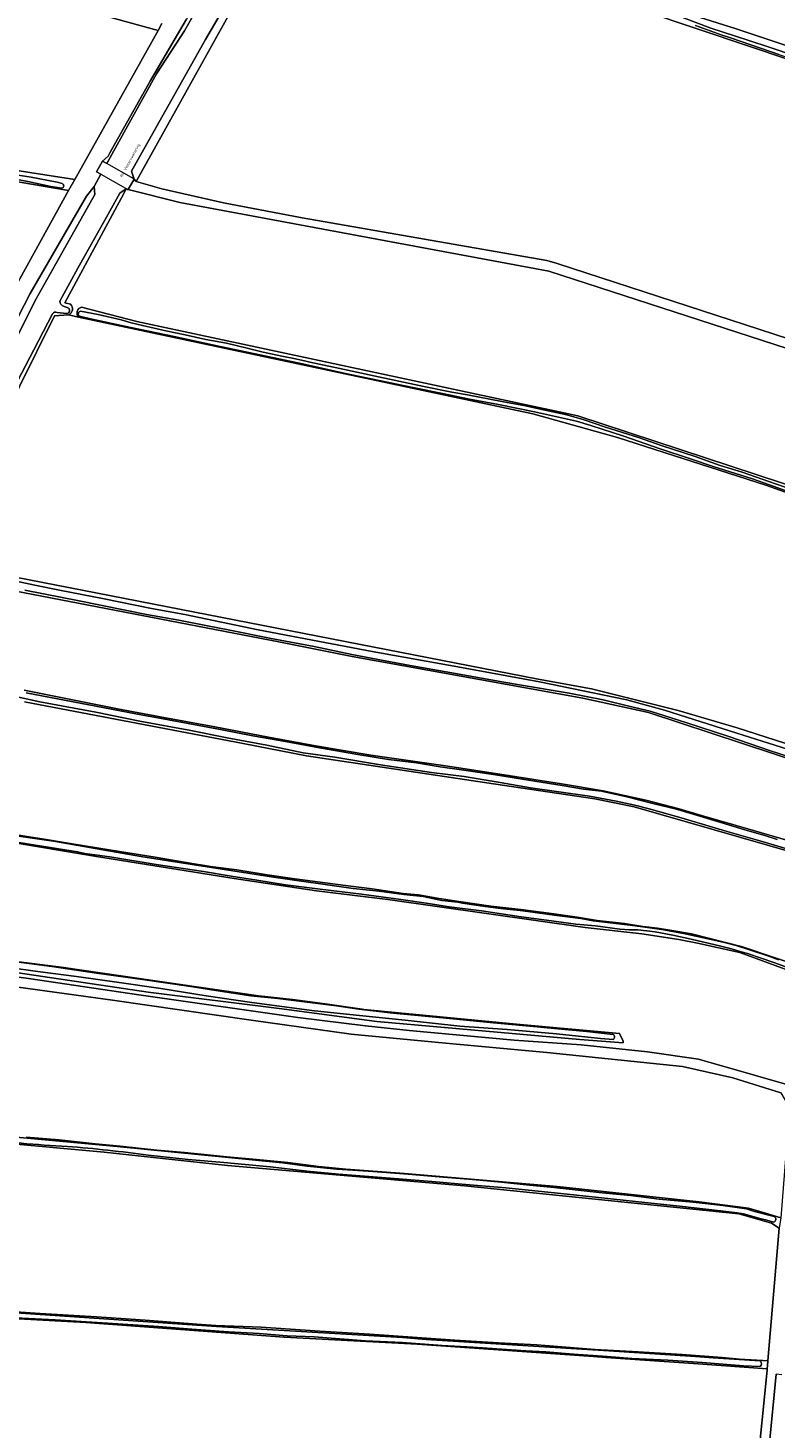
# Model space of a CAD drawing. Header units: metres. Extents: x 149984 to 156489, y 469398 to 478068.
# Tile 150 of 256: x 151924 to 152171, y 472395 to 472858. Entities that reach past the tile are written whole.
import ezdxf
from ezdxf.enums import TextEntityAlignment as Align

# ---------------------------------------------------------------- set-up
doc = ezdxf.new("R2010")
doc.units = ezdxf.units.M
doc.header["$LTSCALE"] = 0.75
for name, color, linetype, lineweight in [('B-WE-GR-GRAS-GV', 252, 'Continuous', 13), ('B-WE-KW-KUNSTWERK_DEK-GV', 6, 'Continuous', 18), ('B-WE-OG-TERREIN_ERF-GV', 252, 'Continuous', 18), ('B-WE-OG-TERREIN_OEVER-GV', 252, 'Continuous', 18), ('B-WE-OG-TOPOGRAFIE-T18', 7, 'Continuous', 18), ('B-WE-OG-WATER-GV', 252, 'Continuous', 18), ('B-WE-OG-WATER_SLOOT-GV', 252, 'Continuous', 18), ('B-WE-VH-ONVERHARD-GV', 252, 'Continuous', 18)]:
    doc.layers.add(name, color=color, linetype=linetype, lineweight=lineweight)
doc.styles.add('NLCS-ISO-M500-T18', font='NLCS-ISO.ttf', dxfattribs={"height": 0.9})

msp = doc.modelspace()

# ---------------------------------------------------------------- linework, layer by layer
at = {"layer": 'B-WE-GR-GRAS-GV', "flags": 128}
for points in [[(152157.527, 472857.663), (152322.29, 472802.923), (152411.879, 472771.391), (152427.857, 472819.743), (152170.283, 472906.995), (152104.138, 472929.348), (152037.86, 472948.953), (152008.968, 472899.344), (152087.452, 472879.83)], [(152095.262, 472780.916), (152098.622, 472780.012), (152232.712, 472736.254), (152378.843, 472688.391), (152384.916, 472689.82), (152410.991, 472768.225), (152146.253, 472857.173), (152125.591, 472864.132), (152098.087, 472872.169), (152074.154, 472878.956), (152009.323, 472894.315), (152007.812, 472894.223), (151959.326, 472807.12), (151967.888, 472804.659), (151988.248, 472800.015), (152014.324, 472795.015)]]:
    msp.add_lwpolyline(points, close=True, dxfattribs=at)
for points in [[(151596.796, 472881.551), (151668.842, 472856.679), (151785.033, 472816.135), (151859.62, 472789.67), (151918.468, 472770.459), (151936.997, 472804.081), (151917.005, 472807.58), (151906.149, 472810.107), (151899.291, 472811.761), (151890.692, 472814.293), (151882.418, 472816.844), (151872.9, 472820.538), (151866.812, 472823.229), (151862.359, 472824.906), (151860.027, 472826.072), (151854.115, 472829.382), (151844.617, 472834.591), (151837.179, 472838.293), (151795.052, 472857.06), (151774.503, 472866.082)], [(151774.727, 472868.889), (151843.882, 472838.056), (151862.359, 472827.905), (151886.279, 472818.107), (151902.299, 472813.609), (151914.073, 472811.095), (151918.829, 472810.954), (151919.268, 472810.859), (151939.043, 472807.758), (151966.652, 472857.06), (151936.572, 472865.311)], [(151941.294, 472765.546), (151959.634, 472760.816), (152105.526, 472729.613), (152181.597, 472704.472), (152370.276, 472644.396), (152381.934, 472681.115), (152378.682, 472685.635), (152095.936, 472777.468), (151973.857, 472800.09), (151956.748, 472804.464), (151956.7, 472804.38), (151956.395, 472804.554), (151956.087, 472804.633), (151955.263, 472803.104), (151935.783, 472766.967)], [(152492.319, 472548.802), (152425.559, 472570.538), (152371.147, 472587.446), (152373.148, 472593.454), (152363.892, 472596.478), (152361.001, 472597.657), (152360.038, 472592.916), (152358.552, 472588.37), (152357.821, 472588.68), (152352.593, 472590.357), (152354.198, 472593.132), (152369.01, 472642.152), (152239.467, 472683.672), (152225.965, 472687.721), (152207.959, 472693.448), (152192.39, 472698.202), (152175.383, 472703.864), (152167.743, 472706.661), (152118.632, 472722.402), (152090.613, 472730.181), (151940.291, 472762.242), (151936.999, 472762.944), (151932.417, 472762.638), (151909.053, 472715.91)], [(151935.783, 472766.967), (151937.624, 472766.492)], [(151936.999, 472762.944), (151940.291, 472762.242)], [(151896.223, 472680.693), (152092.411, 472642.46), (152110.067, 472639.191), (152138.741, 472632.071), (152158.16, 472626.321), (152349.771, 472564.632), (152350.696, 472564.336), (152421.446, 472541.473), (152483.025, 472522.154)], [(152479.687, 472496.809), (152480.047, 472497.569), (152484.571, 472516.505), (152483.482, 472519.018), (152400.533, 472545.411), (152317.584, 472571.05), (152180.677, 472614.367), (152128.897, 472631.46), (152107.196, 472636.152), (152030.866, 472649.893), (152006.568, 472654.753), (151892.032, 472676.872)], [(151922.382, 472638.764), (151938.85, 472635.458), (151953.216, 472632.594), (151967.372, 472629.93), (151985.364, 472626.671), (152003.159, 472623.258), (152018.684, 472620.339), (152037.066, 472617.281), (152061.682, 472613.717), (152079.715, 472610.968), (152100.114, 472607.763), (152113.901, 472605.543), (152127.962, 472602.43), (152139.015, 472599.498), (152146.355, 472597.336), (152163.657, 472592.318), (152177.579, 472588.294)], [(152185.94, 472582.392), (152124.18, 472600.186), (152111.137, 472602.864), (152074.599, 472608.219), (152015.776, 472617.116), (151994.791, 472621.117), (151922.479, 472634.983)], [(152329.226, 472499.46), (152328.459, 472497.617), (152287.304, 472509.749), (152264.285, 472516.313), (152210.371, 472534.165), (152187.841, 472541.363), (152159.082, 472551.978), (152145.135, 472555.091), (152138.916, 472556.258), (152126.72, 472558.201), (152107.946, 472560.27), (152042.64, 472569.522), (152019.058, 472572.459), (151991.763, 472576.518), (151946.242, 472583.774), (151915.904, 472588.879), (151903.613, 472590.455), (151893.008, 472592.401), (151884.337, 472593.309), (151866.609, 472596.22), (151859.329, 472560.795), (151859.239, 472558.534)], [(151919.787, 472590.901), (151929.552, 472589.432), (151937.556, 472588.027), (151946.976, 472586.511), (151953.901, 472585.377), (151965.644, 472583.513), (151975.971, 472581.733), (151983.933, 472580.505), (151992.631, 472579.319), (152002.73, 472577.706), (152011.833, 472576.36), (152021.888, 472575.102), (152028.686, 472574.154), (152037.423, 472573.047), (152047.666, 472571.481), (152052.77, 472571.065), (152058.923, 472569.989), (152066.179, 472568.872), (152076.739, 472567.352), (152086.68, 472566.236), (152097.594, 472564.747), (152105.313, 472563.744), (152111.919, 472562.599), (152120.925, 472561.638), (152126.981, 472560.627), (152131.905, 472560.071), (152136.623, 472559.301), (152143.074, 472558.145), (152160.021, 472553.909), (152230.022, 472530.318)], [(151917.921, 472549.264), (151934.533, 472547.145), (151999.877, 472537.68), (152011.081, 472536.452), (152021.905, 472535.011), (152034.113, 472533.219), (152034.644, 472533.151), (152085.175, 472528.314), (152119.304, 472525.155), (152120.445, 472522.653), (152120.542, 472522.12), (152106.196, 472523.193), (152038.987, 472529.163), (152006.635, 472533.495), (151963.384, 472538.826), (151858.737, 472554.39)], [(152172.63, 472505.551), (152156.727, 472510.506), (152140.104, 472514.262), (152095.272, 472518.897), (152059.39, 472522.253), (152030.54, 472524.971), (151997.455, 472529.606), (151951.584, 472536.239), (151881.817, 472545.828)], [(151887.446, 472548.278), (151923.771, 472543.381), (151960.283, 472537.988), (152012.849, 472530.549), (152035.29, 472527.698), (152049.733, 472526.21), (152084.447, 472522.987), (152106.639, 472521.499), (152128.518, 472519.173), (152145.385, 472516.741), (152183.13, 472505.861)], [(151912.821, 472433.569), (151927.648, 472432.596), (151946.31, 472431.452), (151962.313, 472430.336), (151979.467, 472429.009), (151985.683, 472428.604), (152000.691, 472428.076), (152020.143, 472426.718), (152036.688, 472425.677), (152052.377, 472424.585), (152064.754, 472423.771), (152079.261, 472422.848), (152091.924, 472422.206), (152111.184, 472420.666), (152125.444, 472419.9), (152140.059, 472419.045), (152153.234, 472418.056), (152158.936, 472417.497), (152166.746, 472417.014), (152168.322, 472416.917), (152172.061, 472460.798), (152169.605, 472462.501), (152158.757, 472465.544), (152068.005, 472474.804), (151989.547, 472481.556), (151948.826, 472485.896), (151851.973, 472494.78)], [(151922.985, 472490.921), (151933.919, 472489.977), (151945.801, 472488.744), (151954.04, 472487.887), (151966.208, 472486.598), (151975.393, 472485.805), (151979.672, 472485.432), (151989.418, 472484.453), (151999.209, 472483.503), (152009.604, 472482.511), (152019.726, 472481.184), (152028.702, 472480.298), (152048.201, 472478.939), (152098.628, 472474.624), (152145.683, 472469.46), (152162.001, 472467.431), (152167.528, 472465.769), (152172.63, 472464.235)], [(152162.437, 472377.006), (152162.954, 472376.982), (152164.204, 472376.979), (152164.595, 472379.162), (152164.66, 472379.807), (152168.102, 472413.84), (152168.15, 472414.317), (152143.76, 472416.028), (152114.759, 472418.062), (152110.654, 472418.35), (152052.313, 472422.451), (152008.393, 472424.7), (151942.684, 472429.564), (151900.024, 472431.934), (151856.919, 472434.887), (151849.543, 472434.936), (151847.129, 472433.431), (151845.479, 472394.415)], [(152172.937, 472412.267), (152171.114, 472412.539), (152167.908, 472379.522), (152167.845, 472378.868), (152167.192, 472376.973), (152168.263, 472376.971), (152168.87, 472376.87)]]:
    msp.add_lwpolyline(points, dxfattribs=at)
at = {"layer": 'B-WE-GR-GRAS-GV'}
for points in [[(151937.624, 472766.492, -0.5388726), (151936.999, 472762.944)], [(151940.291, 472762.242, -0.5397611), (151941.294, 472765.546)]]:
    msp.add_lwpolyline(points, format="xyb", dxfattribs=at)
at = {"layer": 'B-WE-KW-KUNSTWERK_DEK-GV', "flags": 128}
msp.add_lwpolyline([(151947.704, 472809.522), (151955.885, 472804.846), (151956.395, 472804.554), (151956.7, 472804.38), (151956.748, 472804.464), (151958.7, 472807.87), (151957.842, 472808.361), (151950.498, 472812.561), (151949.66, 472813.04), (151948.26, 472813.84), (151946.29, 472810.33)], close=True, dxfattribs=at)
at = {"layer": 'B-WE-OG-TERREIN_ERF-GV', "flags": 128}
for points in [[(152232.712, 472736.254), (152098.622, 472780.012), (152095.262, 472780.916), (152014.324, 472795.015), (151988.248, 472800.015), (151967.888, 472804.659), (151959.326, 472807.12), (151958.7, 472807.87), (151956.748, 472804.464), (151973.857, 472800.09), (152095.936, 472777.468), (152378.682, 472685.635)], [(151881.817, 472545.828), (151951.584, 472536.239), (151997.455, 472529.606), (152030.54, 472524.971), (152059.39, 472522.253), (152095.272, 472518.897), (152140.104, 472514.262), (152156.727, 472510.506), (152172.63, 472505.551), (152175.563, 472500.732), (152172.63, 472464.235), (152172.061, 472460.798), (152168.322, 472416.917), (152168.304, 472416.644), (152168.15, 472414.317), (152168.102, 472413.84), (152164.66, 472379.807)], [(152338.559, 472462.591), (152349.912, 472496.346), (152361.092, 472527.144), (152361.75, 472529.07), (152362.411, 472531.116), (152358.375, 472532.349), (152357.699, 472530.327), (152357.137, 472528.69), (152349.884, 472507.676), (152332.031, 472458.642), (152273.959, 472476.803), (152183.13, 472505.861), (152145.385, 472516.741), (152128.518, 472519.173), (152106.639, 472521.499), (152084.447, 472522.987), (152049.733, 472526.21), (152035.29, 472527.698), (152012.849, 472530.549), (151960.283, 472537.988), (151923.771, 472543.381), (151887.446, 472548.278)], [(152167.908, 472379.522), (152171.114, 472412.539)]]:
    msp.add_lwpolyline(points, dxfattribs=at)
at = {"layer": 'B-WE-OG-TERREIN_OEVER-GV', "flags": 128}
msp.add_lwpolyline([(151966.132, 472842.665), (151975.414, 472856.963), (151995.728, 472893.028), (152015.388, 472928.154), (152028.385, 472950.776), (152027.46, 472951.5), (152026.512, 472951.717), (152017.858, 472936.039), (152014.426, 472929.642), (152000, 472903.003), (151999.23, 472901.64), (151996.62, 472897.42), (151976.087, 472860.831), (151964.17, 472840.506), (151950.654, 472816.586), (151950.159, 472815.503), (151948.26, 472813.84), (151949.66, 472813.04)], close=True, dxfattribs=at)
for points in [[(152005.456, 472894.768), (152000.52, 472885.727), (151996.177, 472877.89), (151982.319, 472854.119), (151957.805, 472810.52), (151958.7, 472807.87), (151959.326, 472807.12), (152007.812, 472894.223), (152008.02, 472895.143)], [(152125.591, 472864.132), (152146.253, 472857.173), (152410.991, 472768.225), (152411.879, 472771.391), (152322.29, 472802.923), (152157.527, 472857.663), (152087.452, 472879.83)], [(151774.503, 472866.082), (151795.052, 472857.06), (151837.179, 472838.293), (151844.617, 472834.591), (151854.115, 472829.382), (151860.027, 472826.072), (151862.359, 472824.906), (151866.812, 472823.229), (151872.9, 472820.538), (151882.418, 472816.844), (151890.692, 472814.293), (151899.291, 472811.761), (151906.149, 472810.107), (151917.005, 472807.58), (151936.997, 472804.081), (151939.043, 472807.758)], [(151939.043, 472807.758), (151919.268, 472810.859), (151918.829, 472810.954), (151914.073, 472811.095), (151902.299, 472813.609), (151886.279, 472818.107), (151862.359, 472827.905), (151843.882, 472838.056), (151774.727, 472868.889)], [(151936.572, 472865.311), (151966.652, 472857.06), (151967.818, 472859.393)], [(152140.399, 472861.184), (152149.474, 472857.835), (152157.349, 472855.289), (152168.181, 472851.723), (152178.274, 472848.356), (152187.79, 472845.027), (152195.921, 472842.265), (152203.02, 472840.283), (152211.547, 472837.267), (152222.2, 472833.665), (152232.149, 472830.606), (152238.531, 472828.524), (152245.567, 472826.361), (152259.428, 472821.837), (152269.963, 472818.41), (152287.803, 472812.558), (152311.341, 472804.68), (152329.85, 472798.301), (152344.003, 472793.549), (152362.93, 472787.009), (152386.765, 472778.771), (152402.224, 472773.254), (152408.949, 472770.956)], [(151934.794, 472804.833), (151931.147, 472805.45), (151923.575, 472807.107), (151917.036, 472808.353), (151911.049, 472809.455), (151903.831, 472810.98), (151897.088, 472812.75), (151891.509, 472814.482), (151882.861, 472817.042), (151876.162, 472819.596), (151868.857, 472822.551), (151860.886, 472826.424), (151854.221, 472829.86), (151846.944, 472833.559), (151838.142, 472838.083), (151830.248, 472841.761), (151820.403, 472846.376), (151815.277, 472848.603), (151807.367, 472852.171), (151799.737, 472855.631), (151791.914, 472859.011)], [(152171.953, 472849.072), (152165.955, 472851.18), (152155.947, 472854.608), (152152.891, 472855.642), (152144.4, 472858.659)], [(151918.921, 472809.427), (151924.597, 472808.486), (151933.294, 472806.838), (151934.92, 472806.392)], [(151913.576, 472742.965), (151925.845, 472767.503), (151945.653, 472802.832), (151945.44, 472805.45), (151942.95, 472802.2), (151924.367, 472770.016), (151896.133, 472715.322)], [(151956.087, 472804.633), (151954.017, 472803.194), (151950.067, 472796.332), (151940.083, 472778.443), (151934.111, 472767.534)], [(151937.624, 472766.492), (151935.783, 472766.967), (151955.263, 472803.104), (151956.087, 472804.633)], [(151931.654, 472763.345), (151925.486, 472751.406), (151918.741, 472738.26), (151912.116, 472724.237), (151907.401, 472714.102), (151906.681, 472711.703), (151906.549, 472711.275), (151905.59, 472710.383), (151901.254, 472701.644), (151896.209, 472690.037), (151893.022, 472682.001)], [(151893.628, 472680.29), (151894.371, 472681.883), (151906.093, 472709.861), (151909.053, 472715.91), (151932.417, 472762.638), (151936.999, 472762.944)], [(151936.288, 472763.411), (151933.299, 472763.772)], [(151935.016, 472765.98), (151937.052, 472765.211)], [(151940.291, 472762.242), (152090.613, 472730.181), (152118.632, 472722.402), (152167.743, 472706.661), (152175.383, 472703.864), (152192.39, 472698.202), (152207.959, 472693.448), (152225.965, 472687.721), (152239.467, 472683.672), (152369.01, 472642.152), (152370.276, 472644.396), (152181.597, 472704.472), (152105.526, 472729.613), (151959.634, 472760.816), (151941.294, 472765.546)], [(151940.989, 472764.185), (151946.777, 472763.052), (151954.449, 472761.318), (151957.72, 472760.382), (151961.514, 472759.433), (151969.234, 472757.675), (151975.627, 472756.307), (151982.383, 472754.806), (151989.299, 472753.573), (151996.089, 472751.927), (152001.425, 472750.597), (152007.524, 472749.273), (152012.07, 472748.455), (152015.487, 472747.685), (152016.82, 472747.339), (152026.737, 472745.199), (152038.048, 472742.778), (152044.691, 472741.329), (152054.571, 472739.228), (152063.831, 472737.41), (152069.049, 472736.493), (152080.338, 472734.323), (152088.232, 472732.861), (152092.625, 472731.864), (152101.832, 472729.843), (152107.56, 472728.278), (152114.691, 472725.815), (152125.612, 472722.366), (152133.033, 472719.763), (152144.282, 472716.063), (152152.53, 472713.179), (152159.912, 472710.961), (152168.736, 472707.844), (152178.795, 472704.311)], [(152231.804, 472686.129), (152179.449, 472702.909), (152170.469, 472706.139), (152163.313, 472708.664), (152150.269, 472712.833), (152142.809, 472715.376), (152132.69, 472718.68), (152120.7, 472722.836), (152109.791, 472726.376), (152105.1, 472727.748), (152091.154, 472730.901), (152079.251, 472733.351), (152069.665, 472735.067), (152061.246, 472736.783), (152050.92, 472738.951), (152040.315, 472741.174), (152029.666, 472743.395), (152014.444, 472746.725), (152002.966, 472749.171), (151987.216, 472752.48), (151971.99, 472755.823), (151957.646, 472758.771), (151944.279, 472761.679), (151940.636, 472762.516)], [(152484.626, 472522.344), (152484.635, 472523.361), (152483.025, 472522.154), (152421.446, 472541.473), (152350.696, 472564.336), (152349.771, 472564.632), (152158.16, 472626.321), (152138.741, 472632.071), (152110.067, 472639.191), (152092.411, 472642.46), (151896.223, 472680.693), (151894.371, 472681.883), (151893.628, 472680.29)], [(151892.032, 472676.872), (152006.568, 472654.753), (152030.866, 472649.893), (152107.196, 472636.152), (152128.897, 472631.46), (152180.677, 472614.367), (152317.584, 472571.05), (152400.533, 472545.411), (152483.482, 472519.018), (152484.571, 472516.505)], [(151918.11, 472675.199), (151925.806, 472673.49), (151934.066, 472671.914), (151948.84, 472668.976), (151964.402, 472665.767), (151975.501, 472663.884), (151999.746, 472658.776), (152037.51, 472651.568), (152065.815, 472646.463), (152092.812, 472641.517), (152121.747, 472635.59), (152134.119, 472632.229), (152158.127, 472624.587), (152181.104, 472617.326)], [(152185.701, 472613.477), (152169.188, 472618.705), (152155.12, 472623.567), (152141.602, 472628.008), (152129.466, 472631.813), (152122.402, 472633.547), (152113.911, 472635.548), (152102.576, 472637.756), (152086.808, 472640.438), (152080.978, 472641.403), (152065.062, 472644.36), (152050.068, 472646.983), (152041.711, 472648.518), (152030.741, 472650.636), (152018.239, 472653.192), (152004.018, 472655.921), (151989.789, 472658.797), (151983.52, 472659.925), (151973.55, 472661.919), (151962.83, 472663.884), (151940.555, 472668.396), (151922.516, 472671.837)], [(152176.502, 472585.778), (152165.751, 472588.906), (152163.443, 472589.588), (152154.144, 472592.255), (152146.767, 472594.496), (152138.945, 472596.759), (152129.12, 472599.511), (152124.338, 472600.742), (152118.194, 472602.108), (152109.389, 472603.697), (152099.191, 472605.123), (152089.875, 472606.504), (152079.772, 472608.301), (152067.881, 472610.218), (152057.043, 472611.608), (152040.255, 472614.088), (152025.119, 472616.64), (152014.633, 472618.093), (152002.647, 472620.596), (151989.493, 472623.002), (151977.505, 472625.444), (151960.6, 472628.528), (151946.043, 472631.555), (151927.463, 472634.911), (151915.045, 472637.717)], [(152177.579, 472588.294), (152163.657, 472592.318), (152146.355, 472597.336), (152139.015, 472599.498), (152127.962, 472602.43), (152113.901, 472605.543), (152100.114, 472607.763), (152079.715, 472610.968), (152061.682, 472613.717), (152037.066, 472617.281), (152018.684, 472620.339), (152003.159, 472623.258), (151985.364, 472626.671), (151967.372, 472629.93), (151953.216, 472632.594), (151938.85, 472635.458), (151922.382, 472638.764)], [(151923.033, 472637.911), (151961.607, 472630.519), (151965.38, 472629.902), (151987.833, 472625.691), (151997.972, 472623.683), (152008.824, 472621.836), (152020.022, 472619.668), (152032.705, 472617.476), (152042.852, 472615.906), (152052.12, 472614.72), (152059.923, 472613.484), (152067.775, 472612.288), (152077.617, 472610.915), (152091.281, 472608.676), (152100.276, 472607.305), (152107.342, 472606.093), (152113.337, 472605.351), (152121.723, 472603.465), (152130.725, 472601.228), (152137.667, 472599.513), (152143.649, 472597.725), (152152.852, 472594.993), (152160.779, 472592.593), (152167.355, 472590.707), (152171.48, 472589.384)], [(151922.479, 472634.983), (151994.791, 472621.117), (152015.776, 472617.116), (152074.599, 472608.219), (152111.137, 472602.864), (152124.18, 472600.186), (152185.94, 472582.392), (152249.514, 472561.834), (152275.082, 472552.937), (152305.487, 472544.3), (152338.915, 472533.934), (152355.414, 472529.186)], [(151915.904, 472588.879), (151946.242, 472583.774), (151991.763, 472576.518), (152019.058, 472572.459), (152042.64, 472569.522), (152107.946, 472560.27), (152126.72, 472558.201), (152138.916, 472556.258), (152145.135, 472555.091), (152159.082, 472551.978), (152187.841, 472541.363), (152210.371, 472534.165), (152264.285, 472516.313), (152287.304, 472509.749), (152328.459, 472497.617), (152329.226, 472499.46)], [(152183.285, 472543.961), (152170.708, 472548.592), (152161.572, 472551.695), (152159.561, 472552.22), (152156.279, 472553.266), (152152.819, 472554.154), (152142.934, 472556.38), (152136.87, 472557.728), (152131.083, 472558.86), (152125.294, 472559.511), (152122.561, 472559.483), (152119.415, 472559.742), (152111.364, 472560.839), (152104.78, 472561.356), (152095.183, 472562.669), (152086.795, 472563.79), (152079.437, 472564.881), (152073.65, 472565.756), (152062.907, 472567.166), (152056.068, 472568.174), (152046.903, 472569.498), (152033.962, 472571.359), (152020.258, 472572.93), (152008.808, 472574.419), (151999.25, 472575.891), (151990.862, 472577.269), (151981.664, 472578.762), (151966.014, 472581.108), (151950.708, 472583.619), (151942.392, 472584.722), (151940.009, 472585.353), (151926.75, 472587.458), (151916.476, 472589.088)], [(151918.169, 472590.771), (151932.003, 472588.882), (151960.898, 472583.758), (152004.805, 472576.921), (152031.16, 472573.183), (152039.792, 472572.25), (152047.888, 472571.241), (152054.336, 472570.485), (152060.497, 472569.257), (152065.8, 472568.604), (152067.366, 472568.325), (152074.813, 472567.237), (152080.936, 472566.46), (152086.4, 472565.946), (152091.37, 472565.19), (152098.516, 472564.274), (152106.48, 472563.248), (152110.581, 472562.478), (152122.776, 472561.102), (152128.55, 472560.298), (152133.902, 472559.502), (152140.953, 472558.216), (152149.095, 472556.405), (152154.033, 472555.318), (152157.824, 472554.33), (152161.652, 472553.138), (152168.727, 472550.768), (152171.881, 472549.632)], [(152230.022, 472530.318), (152160.021, 472553.909), (152143.074, 472558.145), (152136.623, 472559.301), (152131.905, 472560.071), (152126.981, 472560.627), (152120.925, 472561.638), (152111.919, 472562.599), (152105.313, 472563.744), (152097.594, 472564.747), (152086.68, 472566.236), (152076.739, 472567.352), (152066.179, 472568.872), (152058.923, 472569.989), (152052.77, 472571.065), (152047.666, 472571.481), (152037.423, 472573.047), (152028.686, 472574.154), (152021.888, 472575.102), (152011.833, 472576.36), (152002.73, 472577.706), (151992.631, 472579.319), (151983.933, 472580.505), (151975.971, 472581.733), (151965.644, 472583.513), (151953.901, 472585.377), (151946.976, 472586.511), (151937.556, 472588.027), (151929.552, 472589.432), (151919.787, 472590.901)], [(151858.737, 472554.39), (151963.384, 472538.826), (152006.635, 472533.495), (152038.987, 472529.163), (152106.196, 472523.193), (152120.542, 472522.12), (152120.445, 472522.653), (152119.304, 472525.155), (152085.175, 472528.314), (152034.644, 472533.151), (152034.113, 472533.219), (152021.905, 472535.011), (152011.081, 472536.452), (151999.877, 472537.68), (151934.533, 472547.145), (151917.921, 472549.264)], [(151859.239, 472558.534), (151859.157, 472557.854), (151860.866, 472556.997), (151868.37, 472556.093), (151892.074, 472552.601), (151906.977, 472550.507), (151923.979, 472548.345), (151932.266, 472547.267), (151946.313, 472545.192), (151962.263, 472542.941), (151976.643, 472540.816), (151985.728, 472539.395), (151997.332, 472537.666), (152006.289, 472536.811), (152025.637, 472534.313), (152033.03, 472533.219), (152044.348, 472531.975), (152060.834, 472530.335), (152077.573, 472528.785), (152092.038, 472527.43), (152095.401, 472527.058), (152108.527, 472525.869), (152117.155, 472524.922)], [(152117.252, 472523.274), (152112.975, 472523.606), (152098.426, 472525.083), (152082.086, 472526.522), (152066.492, 472527.578), (152048.322, 472529.597), (152033.237, 472531.167), (152018.358, 472532.725), (151997.651, 472535.501), (151982.493, 472537.695), (151967.529, 472540.042), (151952.973, 472542.191), (151939.614, 472544.041), (151927.573, 472545.649), (151916.442, 472547.183)], [(151851.973, 472494.78), (151948.826, 472485.896), (151989.547, 472481.556), (152068.005, 472474.804), (152158.757, 472465.544), (152169.605, 472462.501), (152172.061, 472460.798)], [(151853.289, 472498.151), (151853.207, 472497.32), (151865.435, 472496.041), (151898.2, 472492.924), (151953.049, 472487.768), (152007.739, 472482.368), (152015.934, 472481.363), (152025.754, 472480.312), (152036.233, 472479.615), (152049.336, 472478.635), (152059.606, 472477.743), (152070.604, 472476.855), (152080.222, 472475.988), (152089.476, 472474.998), (152096.601, 472474.356), (152104.62, 472473.538), (152113.528, 472472.536), (152123.059, 472471.597), (152132.425, 472470.418), (152143.607, 472469.37), (152153.425, 472468.274), (152161.313, 472467.158), (152163.962, 472466.37), (152170.432, 472464.657)], [(152172.63, 472464.235), (152167.528, 472465.769), (152162.001, 472467.431), (152145.683, 472469.46), (152098.628, 472474.624), (152048.201, 472478.939), (152028.702, 472480.298), (152019.726, 472481.184), (152009.604, 472482.511), (151999.209, 472483.503), (151989.418, 472484.453), (151979.672, 472485.432), (151975.393, 472485.805), (151966.208, 472486.598), (151954.04, 472487.887), (151945.801, 472488.744), (151933.919, 472489.977), (151922.985, 472490.921)], [(152170.215, 472462.789), (152168.048, 472463.422), (152166.194, 472463.908), (152160.344, 472465.564), (152158.26, 472465.91), (152152.64, 472466.56), (152139.139, 472468.063), (152124.622, 472469.579), (152112.279, 472470.976), (152099.86, 472472.247), (152081.654, 472474.132), (152069.698, 472475.12), (152057.195, 472476.226), (152040.667, 472477.537), (152026.307, 472478.687), (152015.977, 472479.696), (152003.757, 472481.114), (151988.374, 472482.506), (151976.555, 472483.471), (151963.366, 472484.9)], [(151985.683, 472428.604), (151979.467, 472429.009), (151962.313, 472430.336), (151946.31, 472431.452), (151927.648, 472432.596), (151912.821, 472433.569), (151898.721, 472434.41), (151880.882, 472435.7), (151861.901, 472436.877), (151851.064, 472437.769), (151848.363, 472438.155), (151848.276, 472437.821), (151855.84, 472437.087), (151914.774, 472433.151), (151985.909, 472428.232), (152047.517, 472424.666), (152055.372, 472424.001), (152115.782, 472420.164), (152144.403, 472418.395), (152150.236, 472417.871), (152160.661, 472417.187), (152165.727, 472416.953)], [(151900.024, 472431.934), (151942.684, 472429.564), (152008.393, 472424.7), (152052.313, 472422.451), (152110.654, 472418.35), (152114.759, 472418.062), (152143.76, 472416.028), (152168.15, 472414.317), (152168.304, 472416.644), (152168.322, 472416.917), (152166.746, 472417.014), (152158.936, 472417.497), (152153.234, 472418.056), (152140.059, 472419.045), (152125.444, 472419.9), (152111.184, 472420.666), (152091.924, 472422.206), (152079.261, 472422.848), (152064.754, 472423.771), (152052.377, 472424.585), (152036.688, 472425.677), (152020.143, 472426.718), (152000.691, 472428.076), (151985.683, 472428.604)], [(152165.741, 472415.005), (152160.272, 472415.295), (152146.625, 472416.325), (152135.22, 472417.17), (152123.413, 472417.716), (152115.242, 472418.34), (152104.079, 472419.16), (152094.949, 472419.836), (152088.341, 472420.255), (152078.733, 472420.857), (152070.778, 472421.425), (152060.635, 472422.013), (152047.354, 472422.978), (152035.267, 472423.539), (152018.283, 472424.836), (152009.359, 472425.14), (152000.053, 472425.994), (151989.92, 472426.54), (151977.835, 472427.336), (151966.758, 472428.229), (151949.945, 472429.419), (151932.584, 472430.495), (151919.504, 472431.121)]]:
    msp.add_lwpolyline(points, dxfattribs=at)
at = {"layer": 'B-WE-OG-TERREIN_OEVER-GV'}
for points in [[(151934.92, 472806.392, -0.7045204), (151934.794, 472804.833)], [(151934.111, 472767.534, 0.2391243), (151935.016, 472765.98)], [(151933.299, 472763.772, 0.3061355), (151931.654, 472763.345)], [(151937.052, 472765.211, -0.6913715), (151936.288, 472763.411)], [(151936.999, 472762.944, 0.5388726), (151937.624, 472766.492)], [(151941.294, 472765.546, 0.5397611), (151940.291, 472762.242)], [(151940.636, 472762.516, -0.6755753), (151940.989, 472764.185)], [(152117.155, 472524.922, -0.5429193), (152117.252, 472523.274)], [(151936.674, 472487.803, -0.017361), (151905.992, 472490.55)], [(151963.366, 472484.9, 0.0182252), (151936.674, 472487.803)], [(152170.432, 472464.657, -0.7082632), (152170.215, 472462.789)], [(152165.727, 472416.953, -0.5143574), (152165.741, 472415.005)]]:
    msp.add_lwpolyline(points, format="xyb", dxfattribs=at)
at = {"layer": 'B-WE-OG-WATER-GV', "flags": 128}
for points in [[(151995.728, 472893.028), (151975.414, 472856.963), (151966.132, 472842.665), (151949.66, 472813.04), (151948.26, 472813.84), (151946.29, 472810.33), (151947.704, 472809.522), (151945.44, 472805.45), (151945.653, 472802.832), (151925.845, 472767.503), (151913.576, 472742.965)], [(151934.111, 472767.534), (151940.083, 472778.443), (151950.067, 472796.332), (151954.017, 472803.194), (151956.087, 472804.633), (151956.395, 472804.554), (151956.7, 472804.38), (151956.748, 472804.464), (151958.7, 472807.87), (151957.805, 472810.52), (151982.319, 472854.119), (151996.177, 472877.89), (152000.52, 472885.727), (152005.456, 472894.768)], [(151893.022, 472682.001), (151896.209, 472690.037), (151901.254, 472701.644), (151905.59, 472710.383), (151906.549, 472711.275), (151906.681, 472711.703), (151907.401, 472714.102), (151912.116, 472724.237), (151918.741, 472738.26), (151925.486, 472751.406), (151931.654, 472763.345)], [(151933.299, 472763.772), (151936.288, 472763.411)], [(151937.052, 472765.211), (151935.016, 472765.98)]]:
    msp.add_lwpolyline(points, dxfattribs=at)
at = {"layer": 'B-WE-OG-WATER-GV'}
for points in [[(151935.016, 472765.98, -0.2391243), (151934.111, 472767.534)], [(151931.654, 472763.345, -0.3061355), (151933.299, 472763.772)], [(151936.288, 472763.411, 0.6913715), (151937.052, 472765.211)]]:
    msp.add_lwpolyline(points, format="xyb", dxfattribs=at)
at = {"layer": 'B-WE-OG-WATER_SLOOT-GV', "flags": 128}
for points in [[(152408.949, 472770.956), (152402.224, 472773.254), (152386.765, 472778.771), (152362.93, 472787.009), (152344.003, 472793.549), (152329.85, 472798.301), (152311.341, 472804.68), (152287.803, 472812.558), (152269.963, 472818.41), (152259.428, 472821.837), (152245.567, 472826.361), (152238.531, 472828.524), (152232.149, 472830.606), (152222.2, 472833.665), (152211.547, 472837.267), (152203.02, 472840.283), (152195.921, 472842.265), (152187.79, 472845.027), (152178.274, 472848.356), (152168.181, 472851.723), (152157.349, 472855.289), (152149.474, 472857.835), (152140.399, 472861.184)], [(151791.914, 472859.011), (151799.737, 472855.631), (151807.367, 472852.171), (151815.277, 472848.603), (151820.403, 472846.376), (151830.248, 472841.761), (151838.142, 472838.083), (151846.944, 472833.559), (151854.221, 472829.86), (151860.886, 472826.424), (151868.857, 472822.551), (151876.162, 472819.596), (151882.861, 472817.042), (151891.509, 472814.482), (151897.088, 472812.75), (151903.831, 472810.98), (151911.049, 472809.455), (151917.036, 472808.353), (151923.575, 472807.107), (151931.147, 472805.45), (151934.794, 472804.833)], [(152144.4, 472858.659), (152152.891, 472855.642), (152155.947, 472854.608), (152165.955, 472851.18), (152171.953, 472849.072), (152179.479, 472846.664), (152185.392, 472844.651), (152194.64, 472841.493), (152206.621, 472837.676), (152217.48, 472833.983), (152227.288, 472830.732), (152236.512, 472827.774), (152244.36, 472825.466), (152258.19, 472820.831), (152269.104, 472817.483)], [(151934.92, 472806.392), (151933.294, 472806.838), (151924.597, 472808.486), (151918.921, 472809.427)], [(152178.795, 472704.311), (152168.736, 472707.844), (152159.912, 472710.961), (152152.53, 472713.179), (152144.282, 472716.063), (152133.033, 472719.763), (152125.612, 472722.366), (152114.691, 472725.815), (152107.56, 472728.278), (152101.832, 472729.843), (152092.625, 472731.864), (152088.232, 472732.861), (152080.338, 472734.323), (152069.049, 472736.493), (152063.831, 472737.41), (152054.571, 472739.228), (152044.691, 472741.329), (152038.048, 472742.778), (152026.737, 472745.199), (152016.82, 472747.339), (152015.487, 472747.685), (152012.07, 472748.455), (152007.524, 472749.273), (152001.425, 472750.597), (151996.089, 472751.927), (151989.299, 472753.573), (151982.383, 472754.806), (151975.627, 472756.307), (151969.234, 472757.675), (151961.514, 472759.433), (151957.72, 472760.382), (151954.449, 472761.318), (151946.777, 472763.052), (151940.989, 472764.185)], [(151940.636, 472762.516), (151944.279, 472761.679), (151957.646, 472758.771), (151971.99, 472755.823), (151987.216, 472752.48), (152002.966, 472749.171), (152014.444, 472746.725), (152029.666, 472743.395), (152040.315, 472741.174), (152050.92, 472738.951), (152061.246, 472736.783), (152069.665, 472735.067), (152079.251, 472733.351), (152091.154, 472730.901), (152105.1, 472727.748), (152109.791, 472726.376), (152120.7, 472722.836), (152132.69, 472718.68), (152142.809, 472715.376), (152150.269, 472712.833), (152163.313, 472708.664), (152170.469, 472706.139), (152179.449, 472702.909)], [(151975.501, 472663.884), (151964.402, 472665.767), (151948.84, 472668.976), (151934.066, 472671.914), (151925.806, 472673.49), (151918.11, 472675.199)], [(151922.516, 472671.837), (151940.555, 472668.396), (151962.83, 472663.884), (151973.55, 472661.919), (151983.52, 472659.925), (151989.789, 472658.797), (152004.018, 472655.921), (152018.239, 472653.192), (152030.741, 472650.636), (152041.711, 472648.518), (152050.068, 472646.983), (152065.062, 472644.36), (152080.978, 472641.403), (152086.808, 472640.438), (152102.576, 472637.756), (152113.911, 472635.548), (152122.402, 472633.547), (152129.466, 472631.813), (152141.602, 472628.008), (152155.12, 472623.567), (152169.188, 472618.705), (152185.701, 472613.477)], [(152181.104, 472617.326), (152158.127, 472624.587), (152134.119, 472632.229), (152121.747, 472635.59), (152092.812, 472641.517), (152065.815, 472646.463), (152037.51, 472651.568), (151999.746, 472658.776), (151975.501, 472663.884)], [(151915.045, 472637.717), (151927.463, 472634.911), (151946.043, 472631.555), (151960.6, 472628.528), (151977.505, 472625.444), (151989.493, 472623.002), (152002.647, 472620.596), (152014.633, 472618.093), (152025.119, 472616.64), (152040.255, 472614.088), (152057.043, 472611.608), (152067.881, 472610.218), (152079.772, 472608.301), (152089.875, 472606.504), (152099.191, 472605.123), (152109.389, 472603.697), (152118.194, 472602.108), (152124.338, 472600.742), (152129.12, 472599.511), (152138.945, 472596.759), (152146.767, 472594.496), (152154.144, 472592.255), (152163.443, 472589.588), (152165.751, 472588.906), (152176.502, 472585.778)], [(152171.48, 472589.384), (152167.355, 472590.707), (152160.779, 472592.593), (152152.852, 472594.993), (152143.649, 472597.725), (152137.667, 472599.513), (152130.725, 472601.228), (152121.723, 472603.465), (152113.337, 472605.351), (152107.342, 472606.093), (152100.276, 472607.305), (152091.281, 472608.676), (152077.617, 472610.915), (152067.775, 472612.288), (152059.923, 472613.484), (152052.12, 472614.72), (152042.852, 472615.906), (152032.705, 472617.476), (152020.022, 472619.668), (152008.824, 472621.836), (151997.972, 472623.683), (151987.833, 472625.691), (151965.38, 472629.902), (151961.607, 472630.519), (151923.033, 472637.911)], [(151916.476, 472589.088), (151926.75, 472587.458), (151940.009, 472585.353), (151942.392, 472584.722), (151950.708, 472583.619), (151966.014, 472581.108), (151981.664, 472578.762), (151990.862, 472577.269), (151999.25, 472575.891), (152008.808, 472574.419), (152020.258, 472572.93), (152033.962, 472571.359), (152046.903, 472569.498), (152056.068, 472568.174), (152062.907, 472567.166), (152073.65, 472565.756), (152079.437, 472564.881), (152086.795, 472563.79), (152095.183, 472562.669), (152104.78, 472561.356), (152111.364, 472560.839), (152119.415, 472559.742), (152122.561, 472559.483), (152125.294, 472559.511), (152131.083, 472558.86), (152136.87, 472557.728), (152142.934, 472556.38), (152152.819, 472554.154), (152156.279, 472553.266), (152159.561, 472552.22), (152161.572, 472551.695), (152170.708, 472548.592), (152183.285, 472543.961)], [(152110.581, 472562.478), (152106.48, 472563.248), (152098.516, 472564.274), (152091.37, 472565.19), (152086.4, 472565.946), (152080.936, 472566.46), (152074.813, 472567.237), (152067.366, 472568.325), (152065.8, 472568.604), (152060.497, 472569.257), (152054.336, 472570.485), (152047.888, 472571.241), (152039.792, 472572.25), (152031.16, 472573.183), (152004.805, 472576.921), (151960.898, 472583.758), (151932.003, 472588.882), (151918.169, 472590.771)], [(152171.881, 472549.632), (152168.727, 472550.768), (152161.652, 472553.138), (152157.824, 472554.33), (152154.033, 472555.318), (152149.095, 472556.405), (152140.953, 472558.216), (152133.902, 472559.502), (152128.55, 472560.298), (152122.776, 472561.102), (152110.581, 472562.478)], [(152006.289, 472536.811), (151997.332, 472537.666), (151985.728, 472539.395), (151976.643, 472540.816), (151962.263, 472542.941), (151946.313, 472545.192), (151932.266, 472547.267), (151923.979, 472548.345), (151906.977, 472550.507)], [(151916.442, 472547.183), (151927.573, 472545.649), (151939.614, 472544.041), (151952.973, 472542.191), (151967.529, 472540.042), (151982.493, 472537.695), (151997.651, 472535.501), (152018.358, 472532.725), (152033.237, 472531.167), (152048.322, 472529.597), (152066.492, 472527.578), (152082.086, 472526.522), (152098.426, 472525.083), (152112.975, 472523.606), (152117.252, 472523.274)], [(152117.155, 472524.922), (152108.527, 472525.869), (152095.401, 472527.058), (152092.038, 472527.43), (152077.573, 472528.785), (152060.834, 472530.335), (152044.348, 472531.975), (152033.03, 472533.219), (152025.637, 472534.313), (152006.289, 472536.811)], [(152007.739, 472482.368), (151953.049, 472487.768), (151898.2, 472492.924), (151865.435, 472496.041), (151853.207, 472497.32), (151852.258, 472495.367)], [(151963.366, 472484.9), (151976.555, 472483.471), (151988.374, 472482.506), (152003.757, 472481.114), (152015.977, 472479.696), (152026.307, 472478.687), (152040.667, 472477.537), (152057.195, 472476.226), (152069.698, 472475.12), (152081.654, 472474.132), (152099.86, 472472.247), (152112.279, 472470.976), (152124.622, 472469.579), (152139.139, 472468.063), (152152.64, 472466.56), (152158.26, 472465.91), (152160.344, 472465.564), (152166.194, 472463.908), (152168.048, 472463.422), (152170.215, 472462.789)], [(152170.432, 472464.657), (152163.962, 472466.37), (152161.313, 472467.158), (152153.425, 472468.274), (152143.607, 472469.37), (152132.425, 472470.418), (152123.059, 472471.597), (152113.528, 472472.536), (152104.62, 472473.538), (152096.601, 472474.356), (152089.476, 472474.998), (152080.222, 472475.988), (152070.604, 472476.855), (152059.606, 472477.743), (152049.336, 472478.635), (152036.233, 472479.615), (152025.754, 472480.312), (152015.934, 472481.363), (152007.739, 472482.368)], [(152165.727, 472416.953), (152160.661, 472417.187), (152150.236, 472417.871), (152144.403, 472418.395), (152115.782, 472420.164), (152055.372, 472424.001), (152047.517, 472424.666), (151985.909, 472428.232), (151914.774, 472433.151), (151855.84, 472437.087), (151848.276, 472437.821), (151847.625, 472435.33)], [(151919.504, 472431.121), (151932.584, 472430.495), (151949.945, 472429.419), (151966.758, 472428.229), (151977.835, 472427.336), (151989.92, 472426.54), (152000.053, 472425.994), (152009.359, 472425.14), (152018.283, 472424.836), (152035.267, 472423.539), (152047.354, 472422.978), (152060.635, 472422.013), (152070.778, 472421.425), (152078.733, 472420.857), (152088.341, 472420.255), (152094.949, 472419.836), (152104.079, 472419.16), (152115.242, 472418.34), (152123.413, 472417.716), (152135.22, 472417.17), (152146.625, 472416.325), (152160.272, 472415.295), (152165.741, 472415.005)]]:
    msp.add_lwpolyline(points, dxfattribs=at)
at = {"layer": 'B-WE-OG-WATER_SLOOT-GV'}
for points in [[(151934.794, 472804.833, 0.7045204), (151934.92, 472806.392)], [(151940.989, 472764.185, 0.6755753), (151940.636, 472762.516)], [(152117.252, 472523.274, 0.5429193), (152117.155, 472524.922)], [(151905.992, 472490.55, 0.017361), (151936.674, 472487.803)], [(151936.674, 472487.803, -0.0182252), (151963.366, 472484.9)], [(152170.215, 472462.789, 0.7082632), (152170.432, 472464.657)], [(152165.741, 472415.005, 0.5143574), (152165.727, 472416.953)]]:
    msp.add_lwpolyline(points, format="xyb", dxfattribs=at)
at = {"layer": 'B-WE-VH-ONVERHARD-GV', "flags": 128}
for points in [[(151896.133, 472715.322), (151924.367, 472770.016), (151942.95, 472802.2), (151945.44, 472805.45), (151947.704, 472809.522), (151946.29, 472810.33), (151948.26, 472813.84), (151950.159, 472815.503), (151950.654, 472816.586), (151964.17, 472840.506), (151976.087, 472860.831)], [(151967.818, 472859.393), (151966.652, 472857.06), (151939.043, 472807.758), (151936.997, 472804.081), (151918.468, 472770.459)]]:
    msp.add_lwpolyline(points, dxfattribs=at)
msp.add_lwpolyline([(151947.704, 472809.522), (151955.885, 472804.846), (151956.395, 472804.554), (151956.7, 472804.38), (151956.748, 472804.464), (151958.7, 472807.87), (151957.842, 472808.361), (151950.498, 472812.561), (151949.66, 472813.04), (151948.26, 472813.84), (151946.29, 472810.33)], close=True, dxfattribs=at)

# ---------------------------------------------------------------- texts
at = {"layer": 'B-WE-OG-TOPOGRAFIE-T18', "style": 'NLCS-ISO-M500-T18'}
msp.add_text('Rik Visserswetering', height=0.9, rotation=61.5, dxfattribs=at).set_placement((151957.445, 472813.995), align=Align.MIDDLE)

doc.saveas('drawing.dxf')
